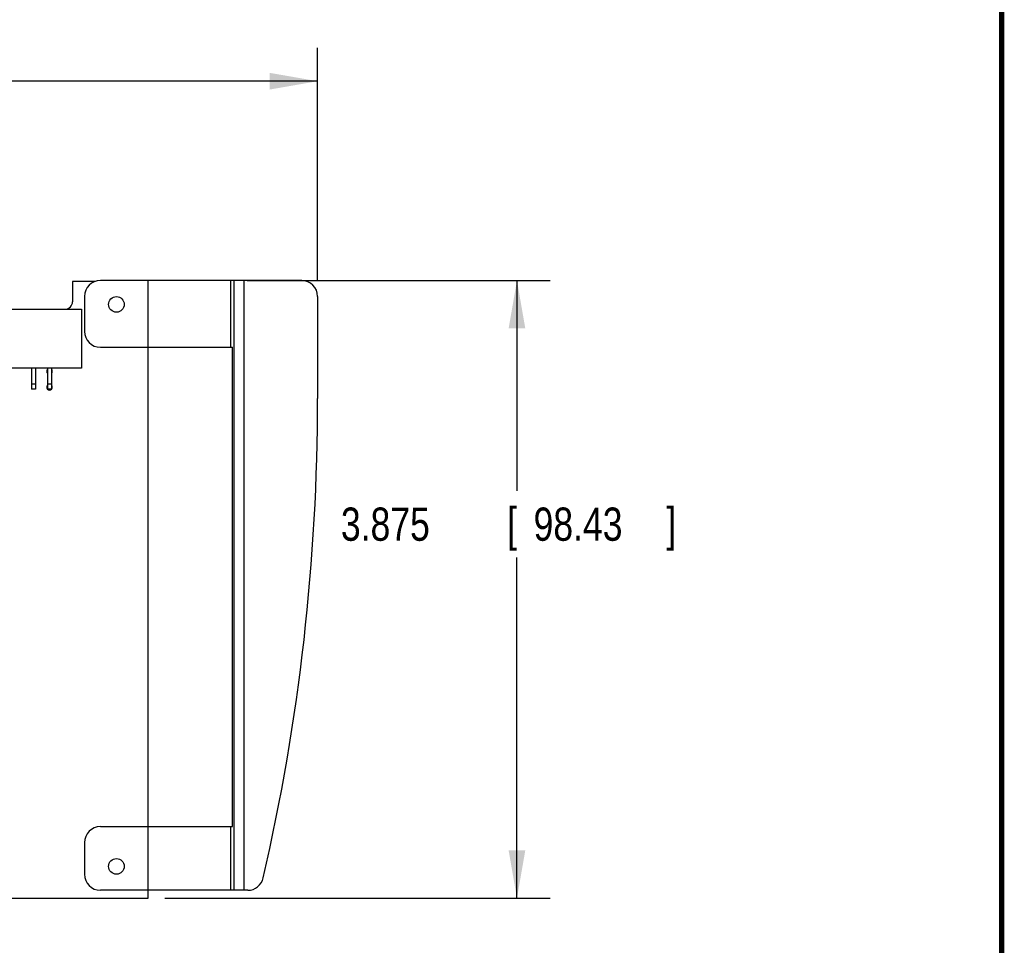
# Model space of a CAD drawing. Header units: inches. Extents: x 0.2 to 16.8, y 0.1 to 10.8.
# Tile 18 of 19: x 13.1 to 16.8, y 3.6 to 7.1. Entities that reach past the tile are written whole.
import ezdxf

# ---------------------------------------------------------------- set-up
doc = ezdxf.new("R2010")
doc.units = ezdxf.units.IN
doc.header["$LTSCALE"] = 0.935
doc.header["$MEASUREMENT"] = 0
doc.layers.get('0').update_dxf_attribs({"linetype": 'CONTINUOUS'})
doc.layers.add('DIMENSIONS', color=7, linetype='CONTINUOUS')
doc.styles.get("Standard").update_dxf_attribs({"font": 'txt', "width": 0.8})
doc.dimstyles.new('DIMSTYLE_1', dxfattribs={"dimtxt": 0.125, "dimasz": 0.18, "dimexe": 0.18, "dimexo": 0.0625, "dimgap": 0.09, "dimtad": 0, "dimtih": 1, "dimtoh": 1, "dimdec": 3, "dimlfac": 1.666667, "dimzin": 4, "dimdsep": 46, "dimtxsty": 'STANDARD', "dimblk": '_FILLED', "dimblk1": '_FILLED', "dimblk2": '_FILLED', "dimcen": 0.09, "dimadec": 0, "dimazin": 0, "dimtp": 0.01, "dimtm": 0.01, "dimtfac": 1, "dimtdec": 3, "dimtofl": 0, "dimtmove": 0, "dimatfit": 3, "dimldrblk": '_FILLED', "dimfxl": 1, "dimtolj": 1, "dimtzin": 4, "dimarcsym": 0})

# ---------------------------------------------------------------- blocks, each defined once
blk = doc.blocks.new('_FILLED')
at = {"color": 0, "linetype": 'BYBLOCK'}
blk.add_solid([(0, 0), (-1, 0.174), (-1, -0.174)], dxfattribs=at)
blk = doc.blocks.new('*D2')
at = {"layer": 'DIMENSIONS', "color": 2, "linetype": 'CONTINUOUS'}
for p, q in [((5.8571, 6.0128), (5.8571, 6.9753)), ((14.1761, 6.1028), (14.1761, 6.9753)), ((5.8571, 6.8503), (8.4846, 6.8503)), ((14.1761, 6.8503), (10.1346, 6.8503))]:
    blk.add_line(p, q, dxfattribs=at)
at = {"layer": 'DIMENSIONS', "color": 2, "linetype": 'CONTINUOUS', "xscale": 0.18, "yscale": 0.18, "zscale": 0.18, "rotation": 180}
blk.add_blockref('_FILLED', (5.8571, 6.8503), dxfattribs=at)
at = {"layer": 'DIMENSIONS', "color": 2, "linetype": 'CONTINUOUS', "xscale": 0.18, "yscale": 0.18, "zscale": 0.18}
blk.add_blockref('_FILLED', (14.1761, 6.8503), dxfattribs=at)
at = {"layer": 'DIMENSIONS', "color": 2, "linetype": 'CONTINUOUS', "width": 0.8}
for s, p in [('13.865', (8.5471, 6.7878)), ('[', (9.2721, 6.7878)), ('352.17', (9.3721, 6.7878)), (']', (9.9721, 6.7878))]:
    blk.add_text(s, height=0.125, dxfattribs=at).set_placement(p)
blk = doc.blocks.new('*D3')
at = {"layer": 'DIMENSIONS', "color": 2, "linetype": 'CONTINUOUS'}
for p, q in [((13.9112, 6.1003), (15.0511, 6.1003)), ((14.9261, 6.1003), (14.9261, 5.3082)), ((14.9261, 3.7753), (14.9261, 5.0582)), ((13.6014, 3.7753), (15.0511, 3.7753))]:
    blk.add_line(p, q, dxfattribs=at)
at = {"layer": 'DIMENSIONS', "color": 2, "linetype": 'CONTINUOUS', "xscale": 0.18, "yscale": 0.18, "zscale": 0.18}
for p, rotation in [((14.9261, 6.1003), 90), ((14.9261, 3.7753), 270)]:
    blk.add_blockref('_FILLED', p, dxfattribs=dict(at, rotation=rotation))
at = {"layer": 'DIMENSIONS', "color": 2, "linetype": 'CONTINUOUS', "width": 0.8}
for s, p in [('3.875', (14.2636, 5.1207)), ('[', (14.8886, 5.1207)), ('98.43', (14.9886, 5.1207)), (']', (15.4886, 5.1207))]:
    blk.add_text(s, height=0.125, dxfattribs=at).set_placement(p)

msp = doc.modelspace()

# ---------------------------------------------------------------- linework, layer by layer
at = {"color": 7, "linetype": 'CONTINUOUS'}
for p, q in [((13.3384, 6.0967), (13.25388, 6.0967)), ((13.25388, 6.0967), (13.25388, 6.0205)), ((14.11608, 6.1003), (13.35888, 6.1003)), ((13.53888, 3.7753), (13.53888, 6.1003)), ((13.8487, 6.1003), (13.8487, 5.8489)), ((13.86112, 6.1003), (13.86112, 3.8053)), ((13.89832, 6.1003), (13.89832, 3.8053)), ((13.29888, 6.0403), (13.29888, 5.9089)), ((14.17608, 6.0403), (14.17608, 5.6563)), ((12.08688, 5.9923), (13.28688, 5.9923)), ((13.28688, 5.9923), (13.28688, 5.7703)), ((13.35888, 5.8489), (13.85568, 5.8489)), ((13.85568, 4.0447), (13.85568, 5.8489)), ((13.28688, 5.7703), (12.08688, 5.7703)), ((13.09938, 5.7703), (13.09938, 5.6908)), ((13.11438, 5.7703), (13.11438, 5.6908)), ((13.15938, 5.7703), (13.15938, 5.6908)), ((13.17438, 5.7703), (13.17438, 5.6908)), ((13.11438, 5.7103), (13.09938, 5.7103)), ((13.17438, 5.7103), (13.15938, 5.7103)), ((13.11438, 5.6908), (13.09938, 5.6908)), ((13.17438, 5.6908), (13.15938, 5.6908)), ((13.35888, 4.0447), (13.85568, 4.0447)), ((13.8487, 4.0447), (13.8487, 3.8053)), ((13.29888, 3.9847), (13.29888, 3.8653)), ((13.91297, 3.8053), (13.35888, 3.8053)), ((9.02988, 3.7753), (13.53888, 3.7753))]:
    msp.add_line(p, q, dxfattribs=at)
at = {"color": 7, "linetype": 'CONTINUOUS', "const_width": 0.02}
msp.add_lwpolyline([(16.75, 0.25859), (16.75, 10.75859)], dxfattribs=at)
at = {"color": 7, "linetype": 'CONTINUOUS'}
for centre in [(13.41888, 6.0103), (13.41888, 3.8953)]:
    msp.add_circle(centre, 0.0294, dxfattribs=at)
for centre, radius, start, end in [((13.35888, 6.0403), 0.06, 90, 180), ((14.11608, 6.0403), 0.06, 0, 90), ((13.22568, 6.0205), 0.0282, 270, 360), ((13.35888, 5.9089), 0.06, 180, 270), ((13.16688, 5.7583), 0.0105, 135.58469, 224.41531), ((13.16688, 5.7583), 0.0105, 315.58469, 44.41531), ((13.16688, 5.6983), 0.0105, 135.58469, 224.41531), ((13.16688, 5.6983), 0.0105, 225.58469, 314.41531), ((13.16688, 5.6983), 0.0105, 315.58469, 44.41531), ((6.11808, 5.6563), 8.058, 347.059976, 360), ((13.35888, 3.9847), 0.06, 90, 180), ((13.35888, 3.8653), 0.06, 180, 270), ((13.91297, 3.8653), 0.06, 270, 347.05998)]:
    msp.add_arc(centre, radius, start, end, dxfattribs=at)

# ---------------------------------------------------------------- dimensions: what is measured, and where the dimension line sits
at = {"layer": 'DIMENSIONS', "color": 2, "linetype": 'CONTINUOUS'}
for base, p1, p2, angle, picture, middle in [((5.85708, 6.8503), (14.17608, 6.1028), (5.85708, 6.0128), 180, '*D2', (9.30962, 6.8503)), ((14.92608, 6.1003), (13.60138, 3.7753), (13.9112, 6.1003), 90, '*D3', (14.92608, 5.18322))]:
    dim = msp.add_linear_dim(base=base, p1=p1, p2=p2, angle=angle, dimstyle='DIMSTYLE_1', dxfattribs=at)
    dim.commit()
    dim.dimension.update_dxf_attribs({"geometry": picture, "text_midpoint": middle, "dimtype": 160})

doc.saveas('drawing.dxf')
